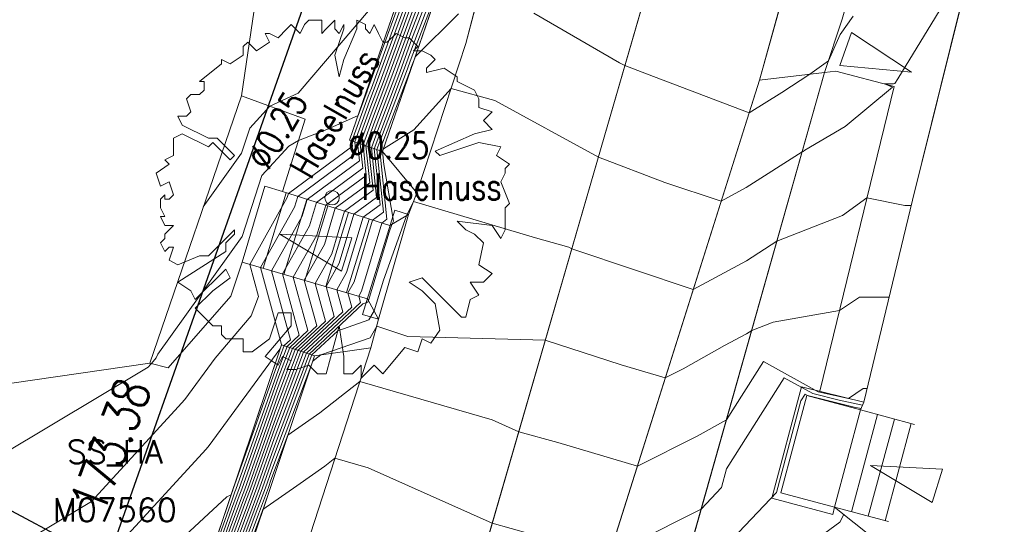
# Model space of a CAD drawing. Header units: metres. Extents: x 3490449 to 3490968, y 5754217 to 5754743.
# Tile 195 of 212: x 3490832 to 3490849, y 5754692 to 5754700. Entities that reach past the tile are written whole.
import ezdxf
from ezdxf.enums import TextEntityAlignment as Align

# ---------------------------------------------------------------- set-up
doc = ezdxf.new("R2010")
doc.units = ezdxf.units.M
doc.header["$LTSCALE"] = 0.25
doc.linetypes.add('Kartierung-07$0$AUSGEZOGEN', pattern=[0])
for name, color, linetype, lineweight, true_color in [('Kartierung-07$0$$BRUCH', 7, 'Continuous', 18, 0x82563a), ('Kartierung-07$0$$HOEHEN_Haupt', 7, 'Continuous', 18, 0x82563a), ('Kartierung-07$0$$HOEHEN_Mittel', 7, 'Continuous', 18, 0x82563a), ('Kartierung-07$0$$P_INF_FL', 7, 'Kartierung-07$0$AUSGEZOGEN', 18, 0x82563a), ('Kartierung-07$0$$P_INF_H_Schacht', 7, 'Kartierung-07$0$AUSGEZOGEN', 18, 0x82563a), ('Kartierung-07$0$$P_INF_NR_Schacht', 7, 'Kartierung-07$0$AUSGEZOGEN', 18, 0x82563a), ('Kartierung-07$0$$P_INF_X', 7, 'Kartierung-07$0$AUSGEZOGEN', 18, 0x82563a), ('Kartierung-07$0$B_Bau', 7, 'Continuous', 18, 0x82563a), ('Kartierung-07$0$B_Baum', 7, 'Continuous', 18, 0x82563a), ('Kartierung-07$0$B_Befestigt', 7, 'Continuous', 18, 0x82563a), ('Kartierung-07$0$B_Gelaendeknick', 7, 'Continuous', 18, 0x82563a), ('Kartierung-07$0$B_Mauer', 7, 'Kartierung-07$0$AUSGEZOGEN', 18, 0x82563a), ('Kartierung-07$0$B_Schrift_Baum', 7, 'Continuous', 18, 0x82563a), ('Kartierung-07$0$B_Schrift_Baum_60Grad', 7, 'Continuous', 18, 0x82563a), ('Kartierung-07$0$B_Zaun', 7, 'Kartierung-07$0$AUSGEZOGEN', 18, 0x82563a), ('Kartierung-07$0$B_Zufahrt_Zugang', 7, 'Continuous', 18, 0x82563a), ('Kartierung-07$0$Hilfe_DGM', 7, 'Continuous', 18, 0x82563a), ('Kartierung-07$0$SYM_SS_HA', 7, 'Kartierung-07$0$AUSGEZOGEN', 18, 0x82563a)]:
    doc.layers.add(name, color=color, linetype=linetype, lineweight=lineweight, true_color=true_color)
doc.layers.add('Kartierung-07$0$$PKT_SS_HA', color=7, linetype='Continuous', lineweight=18)
doc.layers.add('Kartierung-07$0$B_SW-Leitung_HA', color=7, linetype='Continuous')
doc.layers.add('Kartierung-07$0$B_SW-Leitung_HA_Schrift', color=7, linetype='Continuous')
doc.styles.add('Kartierung-07$0$2', font='TXT')
doc.styles.add('Kartierung-07$0$STANDARD', font='romans.shx', dxfattribs={"width": 0.8})

# ---------------------------------------------------------------- blocks, each defined once
blk = doc.blocks.new('Kartierung-07$0$Zugang')
at = {"layer": 'Kartierung-07$0$B_Zufahrt_Zugang'}
for p, q in [((-0.3, -1.2), (0, 0)), ((0, 0), (0.3, -1.2)), ((-0.3, -1.2), (0.3, -1.2))]:
    blk.add_line(p, q, dxfattribs=at)
blk = doc.blocks.new('Kartierung-07$0$B_Baum')
at = {"layer": 'Kartierung-07$0$B_Baum'}
blk.add_lwpolyline([(-0.4417, -0.1918), (-0.4667, -0.1793), (-0.4542, -0.1418), (-0.4667, -0.1418), (-0.4792, -0.1543), (-0.4917, -0.1293), (-0.4792, -0.1168), (-0.4792, -0.1043), (-0.4542, -0.0793), (-0.4792, -0.0793), (-0.4917, -0.0543), (-0.4792, -0.0543), (-0.4917, -0.0293), (-0.4917, -0.0043), (-0.4792, 0.0082), (-0.4792, -0.0043), (-0.4667, -0.0043), (-0.4542, 0.0082), (-0.4667, 0.0457), (-0.4917, 0.0332), (-0.5042, 0.0707), (-0.4667, 0.0957), (-0.4792, 0.1082), (-0.4542, 0.1207), (-0.4542, 0.1457), (-0.4542, 0.1707), (-0.4292, 0.1832), (-0.3542, 0.1457), (-0.3417, 0.1582), (-0.2917, 0.1082), (-0.2792, 0.1207), (-0.3292, 0.1707), (-0.3542, 0.1707), (-0.4292, 0.2082), (-0.4417, 0.2332), (-0.4167, 0.2332), (-0.4042, 0.2457), (-0.4167, 0.2832), (-0.4042, 0.2957), (-0.3792, 0.2957), (-0.3667, 0.3082), (-0.3667, 0.3332), (-0.3792, 0.3332), (-0.3167, 0.3832), (-0.3167, 0.3957), (-0.2917, 0.3832), (-0.2542, 0.4082), (-0.2542, 0.4332), (-0.2417, 0.4457), (-0.2167, 0.4207), (-0.1792, 0.4457), (-0.1917, 0.4707), (-0.1792, 0.4707), (-0.1542, 0.4582), (-0.1292, 0.4832), (-0.1167, 0.4957), (-0.0917, 0.4707), (-0.0792, 0.4957), (-0.0667, 0.5082), (-0.0292, 0.5082), (-0.0292, 0.4707), (-0.0167, 0.4832), (0.0083, 0.5082), (0.0083, 0.4832), (0.0208, 0.4707), (0.0333, 0.4957), (0.0333, 0.4832), (0.0083, 0.4082), (0.0208, 0.3457), (0.0333, 0.3957), (0.0708, 0.4832), (0.0708, 0.5082), (0.0958, 0.4957), (0.0958, 0.4832), (0.1083, 0.4707), (0.1208, 0.4957), (0.1333, 0.4707), (0.1458, 0.4457), (0.1583, 0.4457), (0.1833, 0.4707), (0.2083, 0.4582), (0.2208, 0.4582), (0.2458, 0.4332), (0.2333, 0.4207), (0.2583, 0.4207), (0.2833, 0.4082), (0.2958, 0.3957), (0.2708, 0.3707), (0.2708, 0.3582), (0.3208, 0.3707), (0.3583, 0.3457), (0.3583, 0.3332), (0.4083, 0.3082), (0.4208, 0.2832), (0.4208, 0.2582), (0.4583, 0.2457), (0.4333, 0.2207), (0.4583, 0.1957), (0.4083, 0.1832), (0.2958, 0.1332), (0.3083, 0.1207), (0.4208, 0.1582), (0.4833, 0.1457), (0.4708, 0.1207), (0.5083, 0.0957), (0.4958, 0.0832), (0.4958, 0.0707), (0.4833, 0.0457), (0.5083, -0.0168), (0.4958, -0.0293), (0.4958, -0.0918), (0.4833, -0.1168), (0.4583, -0.0793), (0.3583, -0.0668), (0.3833, -0.0918), (0.4083, -0.1043), (0.4333, -0.1293), (0.4208, -0.1918), (0.4583, -0.2168), (0.4333, -0.2418), (0.3958, -0.2418), (0.4208, -0.2793), (0.3958, -0.2918), (0.3833, -0.3418), (0.3708, -0.3418), (0.2583, -0.2293), (0.2208, -0.2418), (0.2583, -0.2668), (0.2958, -0.3043), (0.3083, -0.3793), (0.2833, -0.4168), (0.2583, -0.4043), (0.2458, -0.4418), (0.2083, -0.4293), (0.1458, -0.5043), (0.1208, -0.4793), (0.0833, -0.5168), (0.0833, -0.4793), (0.0583, -0.5043), (0.0333, -0.5043), (0.0333, -0.4543), (0.0208, -0.3668), (-0.0167, -0.5043), (-0.0417, -0.5043), (-0.0667, -0.4793), (-0.1042, -0.4918), (-0.1292, -0.4918), (-0.1167, -0.4668), (-0.1417, -0.4543), (-0.1542, -0.4793), (-0.1917, -0.4543), (-0.1167, -0.3668), (-0.1167, -0.3293), (-0.1542, -0.3293), (-0.1792, -0.4043), (-0.2292, -0.4418), (-0.2542, -0.4418), (-0.2542, -0.4043), (-0.3042, -0.4043), (-0.3167, -0.3918), (-0.3167, -0.3668), (-0.3417, -0.3668), (-0.3917, -0.3168), (-0.3417, -0.2668), (-0.2917, -0.2293), (-0.3042, -0.2043), (-0.3917, -0.2918), (-0.4042, -0.2668), (-0.4417, -0.2418), (-0.3042, -0.1543), (-0.3042, -0.1293), (-0.2792, -0.1043), (-0.2792, -0.0918), (-0.3542, -0.1668), (-0.3792, -0.1668), (-0.4417, -0.1918)], dxfattribs=at)
blk = doc.blocks.new('Kartierung-07$0$PKT_SS_HA')
at = {"layer": 'Kartierung-07$0$SYM_SS_HA'}
for p, q in [((-0.247, 0.247), (-0.177, 0.177)), ((0.177, 0.177), (0.247, 0.247)), ((0.177, 0.177), (0.247, 0.247)), ((-0.247, -0.247), (-0.177, -0.177)), ((0.177, -0.177), (0.247, -0.247))]:
    blk.add_line(p, q, dxfattribs=at)
blk.add_circle((0, 0), 0.35, dxfattribs=at)
at = {"layer": 'Kartierung-07$0$$P_INF_FL', "style": 'Kartierung-07$0$STANDARD'}
blk.add_attdef('CODE', text='', height=0.8, dxfattribs=at).set_placement((0, 1.7), align=Align.CENTER)
at = {"layer": 'Kartierung-07$0$$P_INF_H_Schacht', "style": 'Kartierung-07$0$STANDARD'}
blk.add_attdef('H', text='', height=0.8, dxfattribs=at).set_placement((0, -1.4), align=Align.CENTER)
at = {"layer": 'Kartierung-07$0$$P_INF_NR_Schacht', "style": 'Kartierung-07$0$STANDARD'}
blk.add_attdef('NR', text='', height=0.8, dxfattribs=at).set_placement((0, 0.7), align=Align.CENTER)
at = {"layer": 'Kartierung-07$0$$P_INF_X', "style": 'Kartierung-07$0$STANDARD'}
blk.add_attdef('X', text='', height=0.8, dxfattribs=at).set_placement((-0.9, -0.4), align=Align.RIGHT)
blk.add_attdef('Y', (0.7, -0.4), '', height=0.8, dxfattribs=at)
at = {"layer": 'Kartierung-07$0$SYM_SS_HA', "style": 'Kartierung-07$0$2'}
blk.add_text('S', height=0.35, dxfattribs=at).set_placement((0, -0.178), align=Align.CENTER)

msp = doc.modelspace()

# ---------------------------------------------------------------- linework, layer by layer
at = {"layer": 'Kartierung-07$0$$BRUCH', "ltscale": 0.02}
for p, q in [((3490850.382, 5754707.819), (3490847.774, 5754697.299)), ((3490838.099, 5754698.329), (3490840.305, 5754704.724)), ((3490840.873, 5754704.531), (3490838.666, 5754698.133)), ((3490841.259, 5754704.454), (3490840.098, 5754699.99)), ((3490840.359, 5754691.086), (3490843.45, 5754701.75)), ((3490845.141, 5754699.36), (3490845.685, 5754701.313)), ((3490846.263, 5754699.494), (3490846.562, 5754700.409)), ((3490839.255, 5754697.425), (3490840.098, 5754699.99)), ((3490842.322, 5754690.439), (3490845.141, 5754699.36)), ((3490843.582, 5754690.012), (3490846.263, 5754699.494)), ((3490847.457, 5754699.251), (3490846.453, 5754699.516)), ((3490846.18, 5754694.014), (3490847.457, 5754699.251)), ((3490837.337, 5754698.69), (3490836.239, 5754699.094)), ((3490836.946, 5754697.445), (3490837.337, 5754698.69)), ((3490838.099, 5754698.329), (3490838.666, 5754698.133)), ((3490839.255, 5754697.425), (3490838.666, 5754698.133)), ((3490836.64, 5754697.542), (3490836.254, 5754696.232)), ((3490836.946, 5754697.445), (3490836.64, 5754697.542)), ((3490838.793, 5754696.862), (3490836.946, 5754697.445)), ((3490839.114, 5754697.053), (3490839.255, 5754697.425)), ((3490847.774, 5754697.299), (3490846.936, 5754693.825)), ((3490838.598, 5754695.252), (3490839.114, 5754697.053)), ((3490838.793, 5754696.862), (3490839.114, 5754697.053)), ((3490836.058, 5754695.649), (3490836.254, 5754696.232)), ((3490836.254, 5754696.232), (3490838.408, 5754695.605)), ((3490834.981, 5754694.415), (3490836.058, 5754695.649)), ((3490838.598, 5754695.252), (3490838.408, 5754695.605)), ((3490838.462, 5754694.761), (3490838.598, 5754695.252)), ((3490835.257, 5754689.828), (3490836.927, 5754694.815)), ((3490837.496, 5754694.624), (3490836.927, 5754694.815)), ((3490837.496, 5754694.624), (3490835.649, 5754689.11)), ((3490838.462, 5754694.761), (3490836.949, 5754690.087)), ((3490837.496, 5754694.624), (3490838.462, 5754694.761)), ((3490834.665, 5754694.499), (3490834.981, 5754694.415)), ((3490845.958, 5754693.942), (3490845.51, 5754692.271)), ((3490846.882, 5754693.694), (3490845.958, 5754693.942)), ((3490846.936, 5754693.825), (3490846.882, 5754693.694)), ((3490846.882, 5754693.694), (3490846.434, 5754692.023)), ((3490846.434, 5754692.023), (3490845.51, 5754692.271))]:
    msp.add_line(p, q, dxfattribs=at)
at = {"layer": 'Kartierung-07$0$$HOEHEN_Haupt', "ltscale": 0.02}
for points in [[(3490831.668, 5754688.891), (3490832.453, 5754688.964), (3490833.217, 5754689.075), (3490834.204, 5754689.29), (3490835.128, 5754689.419), (3490835.313, 5754689.726), (3490835.357, 5754689.843), (3490836.057, 5754691.826), (3490836.203, 5754692.216), (3490836.246, 5754692.331), (3490836.872, 5754694.095), (3490837.119, 5754694.751), (3490837.534, 5754695.139), (3490837.32, 5754695.922), (3490837.666, 5754696.539), (3490837.852, 5754697.159), (3490838.445, 5754697.597), (3490838.378, 5754698.233), (3490838.532, 5754698.655), (3490838.809, 5754699.383), (3490839.174, 5754700.381), (3490839.563, 5754701.403)], [(3490839.194, 5754701.195), (3490838.473, 5754699.225), (3490838.421, 5754699.088), (3490838.139, 5754698.315), (3490838.149, 5754698.224), (3490837.049, 5754697.413), (3490837.028, 5754697.342), (3490836.383, 5754696.194), (3490836.534, 5754695.643), (3490836.407, 5754695.314), (3490835.79, 5754694.581), (3490835.27, 5754693.871), (3490835.156, 5754693.75), (3490833.664, 5754692.119), (3490831.716, 5754690.954)], [(3490831.814, 5754686.786), (3490833.103, 5754686.791), (3490833.801, 5754687.26), (3490834.637, 5754687.822), (3490834.887, 5754688.506), (3490834.919, 5754688.594), (3490835.45, 5754689.474), (3490835.601, 5754689.881), (3490836, 5754691.009), (3490836.386, 5754692.043), (3490836.5, 5754692.347), (3490836.803, 5754693.202), (3490837.357, 5754694.671), (3490838.286, 5754695.54), (3490838.256, 5754695.649), (3490838.305, 5754695.735), (3490838.655, 5754696.906), (3490838.742, 5754696.97), (3490838.617, 5754698.15), (3490838.643, 5754698.222), (3490839.144, 5754699.541), (3490839.154, 5754699.568), (3490839.23, 5754699.768), (3490839.972, 5754700.503)], [(3490841.264, 5754700.512), (3490842.74, 5754699.66), (3490842.83, 5754699.611), (3490843.199, 5754699.471), (3490844.964, 5754698.799), (3490845.529, 5754699.151), (3490846.006, 5754699.463), (3490846.327, 5754699.691), (3490846.53, 5754700.144), (3490846.753, 5754700.463)], [(3490842.988, 5754691.408), (3490844.142, 5754691.991), (3490844.492, 5754692.361), (3490844.578, 5754692.68), (3490845.57, 5754694.246), (3490846.06, 5754693.975), (3490846.513, 5754693.862), (3490846.916, 5754693.776)], [(3490835.942, 5754690.193), (3490836.569, 5754691.87), (3490836.611, 5754691.982), (3490837.194, 5754692.392), (3490837.676, 5754692.73), (3490837.848, 5754692.865), (3490838.418, 5754692.7), (3490840.55, 5754691.747), (3490841.531, 5754691.476)]]:
    msp.add_lwpolyline(points, dxfattribs=at)
at = {"layer": 'Kartierung-07$0$$HOEHEN_Mittel', "ltscale": 0.02}
for points in [[(3490835.585, 5754697.184), (3490836.244, 5754698.107), (3490836.384, 5754698.533), (3490836.731, 5754698.913), (3490837.213, 5754699.137), (3490839.165, 5754701.42)], [(3490848.817, 5754701.507), (3490847.523, 5754699.386), (3490847.47, 5754699.302), (3490847.444, 5754699.3), (3490847.29, 5754699.295), (3490847.428, 5754699.243), (3490846.613, 5754698.566), (3490845.922, 5754698.155), (3490845.894, 5754698.135), (3490845.877, 5754698.128), (3490844.914, 5754697.514), (3490844.484, 5754697.281), (3490843.518, 5754697.605), (3490842.374, 5754698.038), (3490840.594, 5754699.009), (3490839.843, 5754699.215), (3490839.203, 5754698.509), (3490838.682, 5754698.181), (3490838.665, 5754698.136), (3490838.665, 5754698.133), (3490838.688, 5754697.909), (3490838.855, 5754696.938), (3490838.828, 5754696.883), (3490838.779, 5754696.747), (3490838.426, 5754695.572), (3490838.412, 5754695.547), (3490838.326, 5754695.517), (3490837.404, 5754694.655), (3490836.789, 5754693.024), (3490836.551, 5754692.351), (3490836.423, 5754692.009), (3490835.988, 5754690.846)], [(3490830.449, 5754691.926), (3490834.636, 5754694.43), (3490834.679, 5754694.477), (3490834.693, 5754694.492), (3490834.775, 5754694.59), (3490834.805, 5754694.652), (3490836.252, 5754696.676), (3490836.594, 5754697.721), (3490837.054, 5754698.225), (3490837.222, 5754698.324), (3490837.706, 5754698.515), (3490838.246, 5754698.755), (3490838.399, 5754699.174), (3490838.406, 5754699.193), (3490839.198, 5754701.357)], [(3490831.945, 5754688.693), (3490832.444, 5754688.739), (3490832.931, 5754688.81), (3490834.353, 5754689.119), (3490835.065, 5754689.219), (3490835.34, 5754689.675), (3490835.406, 5754689.851), (3490836.046, 5754691.662), (3490836.24, 5754692.182), (3490836.297, 5754692.335), (3490836.858, 5754693.917), (3490837.166, 5754694.735), (3490837.684, 5754695.219), (3490837.507, 5754695.867), (3490837.794, 5754696.378), (3490838.012, 5754697.108), (3490838.505, 5754697.471), (3490838.426, 5754698.216), (3490838.554, 5754698.568), (3490838.876, 5754699.414), (3490839.17, 5754700.219), (3490839.615, 5754701.385)], [(3490832.088, 5754687.48), (3490832.804, 5754687.482), (3490833.192, 5754687.743), (3490834.324, 5754688.504), (3490834.802, 5754688.608), (3490834.876, 5754688.618), (3490835.423, 5754689.525), (3490835.552, 5754689.873), (3490836.011, 5754691.173), (3490836.35, 5754692.078), (3490836.449, 5754692.344), (3490836.817, 5754693.381), (3490837.309, 5754694.687), (3490838.136, 5754695.46), (3490838.069, 5754695.704), (3490838.177, 5754695.896), (3490838.494, 5754696.956), (3490838.683, 5754697.095), (3490838.569, 5754698.167), (3490838.621, 5754698.309), (3490839.077, 5754699.509), (3490839.158, 5754699.731), (3490839.769, 5754701.332)], [(3490832.222, 5754688.495), (3490832.436, 5754688.515), (3490832.645, 5754688.545), (3490834.503, 5754688.949), (3490835.002, 5754689.019), (3490835.368, 5754689.625), (3490835.454, 5754689.858), (3490836.034, 5754691.499), (3490836.276, 5754692.147), (3490836.348, 5754692.338), (3490836.844, 5754693.738), (3490837.214, 5754694.719), (3490837.835, 5754695.299), (3490837.694, 5754695.813), (3490837.922, 5754696.217), (3490838.173, 5754697.058), (3490838.564, 5754697.346), (3490838.473, 5754698.2), (3490838.577, 5754698.482), (3490838.943, 5754699.446), (3490839.166, 5754700.056), (3490839.666, 5754701.367)], [(3490832.362, 5754688.173), (3490832.505, 5754688.173), (3490832.582, 5754688.225), (3490832.809, 5754688.378), (3490834.652, 5754688.778), (3490834.939, 5754688.818), (3490835.395, 5754689.575), (3490835.503, 5754689.866), (3490836.023, 5754691.336), (3490836.313, 5754692.113), (3490836.398, 5754692.341), (3490836.83, 5754693.559), (3490837.261, 5754694.703), (3490837.985, 5754695.379), (3490837.882, 5754695.758), (3490838.049, 5754696.057), (3490838.334, 5754697.007), (3490838.623, 5754697.221), (3490838.521, 5754698.183), (3490838.599, 5754698.395), (3490839.01, 5754699.478), (3490839.162, 5754699.893), (3490839.717, 5754701.35)], [(3490839.19, 5754701.032), (3490838.54, 5754699.257), (3490838.443, 5754699.001), (3490838.187, 5754698.299), (3490838.208, 5754698.098), (3490837.209, 5754697.362), (3490837.155, 5754697.181), (3490836.571, 5754696.14), (3490836.932, 5754694.817), (3490836.928, 5754694.815), (3490836.927, 5754694.81), (3490836.902, 5754694.74), (3490835.688, 5754693.082), (3490835.632, 5754693.023), (3490833.207, 5754690.372), (3490832.891, 5754690.079), (3490832.791, 5754690.063), (3490830.885, 5754689.714)], [(3490839.186, 5754700.869), (3490838.607, 5754699.288), (3490838.466, 5754698.915), (3490838.235, 5754698.282), (3490838.267, 5754697.973), (3490837.37, 5754697.311), (3490837.283, 5754697.021), (3490836.758, 5754696.085), (3490837.082, 5754694.898), (3490836.976, 5754694.799), (3490836.913, 5754694.631), (3490836.094, 5754692.322), (3490836.093, 5754692.32), (3490836.092, 5754692.316), (3490836.063, 5754692.234), (3490835.991, 5754692.201), (3490833.452, 5754689.847), (3490832.58, 5754689.706), (3490831.937, 5754689.588)], [(3490831.114, 5754689.287), (3490832.469, 5754689.414), (3490833.789, 5754689.606), (3490833.905, 5754689.631), (3490835.254, 5754689.82), (3490835.258, 5754689.826), (3490835.259, 5754689.828), (3490836.08, 5754692.152), (3490836.13, 5754692.286), (3490836.145, 5754692.325), (3490836.899, 5754694.452), (3490837.024, 5754694.783), (3490837.233, 5754694.978), (3490836.945, 5754696.031), (3490837.411, 5754696.86), (3490837.531, 5754697.26), (3490838.327, 5754697.848), (3490838.282, 5754698.266), (3490838.488, 5754698.828), (3490838.674, 5754699.32), (3490839.182, 5754700.707)], [(3490831.391, 5754689.089), (3490832.461, 5754689.189), (3490833.503, 5754689.341), (3490834.054, 5754689.46), (3490835.191, 5754689.62), (3490835.286, 5754689.776), (3490835.308, 5754689.836), (3490836.069, 5754691.989), (3490836.167, 5754692.251), (3490836.195, 5754692.328), (3490836.885, 5754694.274), (3490837.071, 5754694.767), (3490837.383, 5754695.058), (3490837.132, 5754695.976), (3490837.538, 5754696.699), (3490837.691, 5754697.21), (3490838.386, 5754697.722), (3490838.33, 5754698.249), (3490838.51, 5754698.742), (3490838.741, 5754699.351), (3490839.178, 5754700.544)], [(3490847.751, 5754697.205), (3490847.639, 5754697.205), (3490846.99, 5754697.338), (3490846.571, 5754697.034), (3490845.443, 5754696.594), (3490844.918, 5754696.259), (3490844.005, 5754695.764), (3490841.951, 5754696.453), (3490841.918, 5754696.465), (3490841.866, 5754696.493), (3490841.293, 5754696.65), (3490839.199, 5754697.276), (3490839.077, 5754697.031), (3490838.68, 5754695.926), (3490838.52, 5754695.396), (3490838.431, 5754695.24), (3490837.896, 5754695.054), (3490837.452, 5754694.639), (3490836.776, 5754692.845), (3490836.601, 5754692.354), (3490836.459, 5754691.974), (3490835.977, 5754690.683)], [(3490847.372, 5754695.633), (3490846.86, 5754695.634), (3490846.519, 5754695.405), (3490845.377, 5754695.203), (3490845.009, 5754695.06), (3490844.922, 5754695.004), (3490844.544, 5754694.8), (3490843.834, 5754694.402), (3490843.525, 5754694.247), (3490842.764, 5754694.472), (3490841.462, 5754694.892), (3490839.102, 5754694.954), (3490838.565, 5754695.133), (3490838.451, 5754694.933), (3490837.603, 5754694.639), (3490837.502, 5754694.56), (3490837.466, 5754694.535), (3490836.762, 5754692.666), (3490836.652, 5754692.357), (3490836.496, 5754691.939), (3490835.965, 5754690.519)], [(3490846.993, 5754694.061), (3490846.926, 5754694.061), (3490846.672, 5754693.891), (3490846.253, 5754693.981), (3490846.154, 5754694.005), (3490845.21, 5754694.528), (3490844.575, 5754693.526), (3490844.074, 5754693.245), (3490843.046, 5754692.73), (3490841.68, 5754693.134), (3490841.006, 5754693.319), (3490840.547, 5754693.525), (3490838.274, 5754694.182), (3490837.589, 5754693.645), (3490837.039, 5754693.258), (3490836.748, 5754692.488), (3490836.703, 5754692.36), (3490836.533, 5754691.905), (3490835.954, 5754690.356)], [(3490846.892, 5754693.718), (3490846.773, 5754693.744), (3490845.966, 5754693.944), (3490845.929, 5754693.965), (3490845.856, 5754693.849), (3490845.435, 5754692.278), (3490843.708, 5754690.457)], [(3490846.591, 5754691.898), (3490846.524, 5754691.764), (3490843.842, 5754689.804)]]:
    msp.add_lwpolyline(points, dxfattribs=at)
at = {"layer": 'Kartierung-07$0$B_Bau', "ltscale": 0.02}
for points, elevation in [([(3490836.946, 5754697.445), (3490836.64, 5754697.542), (3490836.254, 5754696.232), (3490838.408, 5754695.605)], 173.414), ([(3490838.793, 5754696.862), (3490836.946, 5754697.445)], 173.414), ([(3490838.598, 5754695.252), (3490839.114, 5754697.053)], 171.99), ([(3490839.114, 5754697.053), (3490838.875, 5754697.129)], 171.99), ([(3490838.324, 5754695.332), (3490838.598, 5754695.252)], 171.99)]:
    msp.add_lwpolyline(points, dxfattribs=dict(at, elevation=elevation))
for points in [[(3490836.612, 5754696.128), (3490837.01, 5754697.425)], [(3490836.971, 5754696.023), (3490837.366, 5754697.313)], [(3490837.331, 5754695.919), (3490837.723, 5754697.2)], [(3490837.69, 5754695.814), (3490838.08, 5754697.087)], [(3490838.324, 5754695.332), (3490838.875, 5754697.129)], [(3490838.049, 5754695.71), (3490838.436, 5754696.975)]]:
    msp.add_lwpolyline(points, dxfattribs=at)
at = {"layer": 'Kartierung-07$0$B_Baum'}
msp.add_circle((3490837.798, 5754697.341, 174.393), 0.125, dxfattribs=at)
at = {"layer": 'Kartierung-07$0$B_Befestigt', "ltscale": 0.02}
for p, q in [((3490839.255, 5754697.425, 173.31), (3490840.098, 5754699.99, 173.439)), ((3490845.141, 5754699.36, 173.537), (3490846.263, 5754699.494, 173.489)), ((3490836.949, 5754690.087, 172.789), (3490838.462, 5754694.761, 173.144))]:
    msp.add_line(p, q, dxfattribs=at)
for points, elevation in [([(3490853.327, 5754721.249), (3490848.233, 5754716.657), (3490846.238, 5754714.857), (3490845.113, 5754713.456), (3490843.817, 5754711.542), (3490842.422, 5754708.19), (3490841.259, 5754704.454), (3490840.098, 5754699.99)], 173.936), ([(3490833.67, 5754663.366), (3490836.105, 5754671.012), (3490837.905, 5754677.021), (3490839.05, 5754676.885), (3490840.929, 5754682.133), (3490839.674, 5754682.625), (3490842.322, 5754690.439), (3490845.141, 5754699.36), (3490845.685, 5754701.313), (3490847.151, 5754706.251), (3490848.723, 5754710.221)], 170.626), ([(3490846.263, 5754699.494), (3490846.453, 5754699.516)], 173.489), ([(3490836.946, 5754697.445), (3490837.337, 5754698.69), (3490836.239, 5754699.094)], 174.564), ([(3490839.114, 5754697.053), (3490839.255, 5754697.425), (3490838.666, 5754698.133)], 171.99), ([(3490836.058, 5754695.649), (3490836.254, 5754696.232)], 174.565), ([(3490834.665, 5754694.499), (3490834.981, 5754694.415), (3490836.058, 5754695.649)], 174.603), ([(3490837.496, 5754694.624), (3490838.462, 5754694.761), (3490838.598, 5754695.252)], 171.99)]:
    msp.add_lwpolyline(points, dxfattribs=dict(at, elevation=elevation))
for points in [[(3490846.837, 5754700.626), (3490847.107, 5754700.564), (3490847.963, 5754701.181), (3490849.637, 5754708.026), (3490850.382, 5754707.819), (3490847.774, 5754697.299), (3490846.936, 5754693.825), (3490846.882, 5754693.694)], [(3490846.18, 5754694.014), (3490847.457, 5754699.251), (3490846.453, 5754699.516)], [(3490845.867, 5754694.092), (3490845.354, 5754692.181)], [(3490846.936, 5754693.825), (3490845.867, 5754694.092)], [(3490845.958, 5754693.942), (3490845.51, 5754692.271)], [(3490846.882, 5754693.694), (3490845.958, 5754693.942)], [(3490846.882, 5754693.694), (3490846.434, 5754692.023)], [(3490847.172, 5754693.616), (3490846.723, 5754691.945)], [(3490847.806, 5754693.446), (3490846.882, 5754693.694)], [(3490847.461, 5754693.538), (3490847.013, 5754691.868)], [(3490847.751, 5754693.461), (3490847.303, 5754691.79)], [(3490846.434, 5754692.023), (3490845.51, 5754692.271)], [(3490846.401, 5754691.9), (3490845.354, 5754692.181)], [(3490846.434, 5754692.023), (3490846.401, 5754691.9)], [(3490847.358, 5754691.775), (3490846.434, 5754692.023)]]:
    msp.add_lwpolyline(points, dxfattribs=at)
at = {"layer": 'Kartierung-07$0$B_Gelaendeknick', "ltscale": 0.02, "elevation": 171.116}
msp.add_lwpolyline([(3490833.713, 5754669.364), (3490837.24, 5754680.644), (3490840.359, 5754691.086), (3490843.45, 5754701.75), (3490846.347, 5754710.241), (3490849.405, 5754715.066), (3490851.935, 5754717.655)], dxfattribs=at)
at = {"layer": 'Kartierung-07$0$B_Mauer', "ltscale": 0.02}
for points in [[(3490838.099, 5754698.329), (3490840.305, 5754704.724), (3490842.715, 5754711.96), (3490844.092, 5754714.135), (3490847.307, 5754717.537), (3490852.546, 5754722.554)], [(3490835.257, 5754689.828), (3490836.927, 5754694.815)], [(3490837.496, 5754694.624), (3490835.649, 5754689.11), (3490833.584, 5754682.213), (3490833.084, 5754681.448), (3490832.2, 5754681.306), (3490828.876, 5754682.481), (3490824.141, 5754684.145), (3490821.47, 5754685.088), (3490820.496, 5754682.076)]]:
    msp.add_lwpolyline(points, dxfattribs=at)
at = {"layer": 'Kartierung-07$0$B_Mauer', "ltscale": 0.02, "elevation": 171.99}
for points in [[(3490852.961, 5754722.121), (3490847.733, 5754717.114), (3490844.568, 5754713.765), (3490843.261, 5754711.701), (3490840.873, 5754704.531), (3490838.666, 5754698.133)], [(3490838.666, 5754698.133), (3490838.099, 5754698.329)], [(3490837.496, 5754694.624), (3490836.927, 5754694.815)]]:
    msp.add_lwpolyline(points, dxfattribs=at)
at = {"layer": 'Kartierung-07$0$B_SW-Leitung_HA', "ltscale": 0.02}
for p, q in [((3490840.313, 5754709.158), (3490833.932, 5754691.083)), ((3490833.932, 5754691.083), (3490830.773, 5754692.76))]:
    msp.add_line(p, q, dxfattribs=at)
at = {"layer": 'Kartierung-07$0$B_Zaun', "ltscale": 0.02, "elevation": 173.833}
msp.add_lwpolyline([(3490841.467, 5754682.064), (3490842.229, 5754685.28), (3490843.582, 5754690.012), (3490846.263, 5754699.494), (3490846.562, 5754700.409), (3490848.159, 5754705.928), (3490849.327, 5754709.908)], dxfattribs=at)
at = {"layer": 'Kartierung-07$0$Hilfe_DGM', "ltscale": 0.02}
for points in [[(3490787.074, 5754704.407), (3490796.005, 5754701.066), (3490807.942, 5754699.389), (3490828.295, 5754693.577), (3490834.665, 5754694.499), (3490836.239, 5754699.094), (3490836.838, 5754703.143), (3490838.228, 5754709.938), (3490841.686, 5754715.232), (3490845.027, 5754719.858), (3490852.546, 5754722.554), (3490852.961, 5754722.121), (3490853.327, 5754721.249), (3490857.88, 5754716.106), (3490858.259, 5754715.87), (3490860.511, 5754716.075), (3490857.315, 5754712.707), (3490856.758, 5754711.016), (3490857.079, 5754710.54), (3490885.683, 5754705.894)], [(3490872.465, 5754705.678), (3490856.422, 5754708.658), (3490849.327, 5754709.908), (3490849.637, 5754708.026), (3490850.382, 5754707.819), (3490847.774, 5754697.299), (3490846.936, 5754693.825), (3490846.882, 5754693.694), (3490846.434, 5754692.023), (3490850.458, 5754688.819), (3490848.51, 5754686.064), (3490846.232, 5754683.793), (3490843.425, 5754681.84), (3490842.904, 5754676.133), (3490841.487, 5754674.596), (3490840.97, 5754669.445), (3490837.471, 5754659.086)]]:
    msp.add_lwpolyline(points, dxfattribs=at)

# ---------------------------------------------------------------- block references
at = {"layer": 'Kartierung-07$0$$PKT_SS_HA'}
ref = msp.add_blockref('Kartierung-07$0$PKT_SS_HA', (3490834.065, 5754691.076, 174.508), dxfattribs=at)
ref.add_attrib('Y', '5754691.076', (3490834.765, 5754690.676, 174.508), dxfattribs={"layer": 'Kartierung-07$0$$P_INF_X', "height": 0.4, "style": 'Kartierung-07$0$STANDARD'})
ref.add_attrib('X', '3490834.065', dxfattribs={"layer": 'Kartierung-07$0$$P_INF_X', "height": 0.4, "style": 'Kartierung-07$0$STANDARD'}).set_placement((3490833.165, 5754690.676, 174.508), align=Align.RIGHT)
ref.add_attrib('H', '174.508', dxfattribs={"layer": 'Kartierung-07$0$$P_INF_H_Schacht', "height": 0.4, "style": 'Kartierung-07$0$STANDARD'}).set_placement((3490834.065, 5754689.676, 174.508), align=Align.CENTER)
ref.add_attrib('CODE', 'SS_HA', dxfattribs={"layer": 'Kartierung-07$0$$P_INF_FL', "height": 0.4, "style": 'Kartierung-07$0$STANDARD'}).set_placement((3490834.065, 5754692.776, 174.508), align=Align.CENTER)
ref.add_attrib('NR', 'M07560', dxfattribs={"layer": 'Kartierung-07$0$$P_INF_NR_Schacht', "height": 0.4, "style": 'Kartierung-07$0$STANDARD'}).set_placement((3490834.065, 5754691.776, 174.508), align=Align.CENTER)
at = {"layer": 'Kartierung-07$0$B_Baum', "xscale": 6, "yscale": 6, "zscale": 6}
msp.add_blockref('Kartierung-07$0$B_Baum', (3490837.798, 5754697.341, 330.541), dxfattribs=at)
at = {"layer": 'Kartierung-07$0$B_Zufahrt_Zugang', "ltscale": 0.02}
for p, rotation in [((3490847.758, 5754699.497), 250.509001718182), ((3490836.902, 5754696.715), 72.99974137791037), ((3490847.051, 5754692.741), 73.03408099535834)]:
    msp.add_blockref('Kartierung-07$0$Zugang', p, dxfattribs=dict(at, rotation=rotation))

# ---------------------------------------------------------------- texts
at = {"layer": 'Kartierung-07$0$B_Schrift_Baum', "char_height": 0.45, "attachment_point": 1, "style": 'Kartierung-07$0$STANDARD'}
for s, insert, width in [('%%c0.25', (3490838.076, 5754698.463, 235.527), 2.30675), ('Haselnuss', (3490838.305, 5754697.757, 17.158), 1.98943)]:
    msp.add_mtext(s, dxfattribs=dict(at, insert=insert, width=width))
at = {"layer": 'Kartierung-07$0$B_Schrift_Baum_60Grad', "char_height": 0.45, "attachment_point": 1, "rotation": 60, "style": 'Kartierung-07$0$STANDARD'}
for s, insert, width in [('Haselnuss', (3490837.039, 5754697.858, 17.158), 1.98943), ('%%c0.25', (3490836.313, 5754698.013, 235.527), 2.30675)]:
    msp.add_mtext(s, dxfattribs=dict(at, insert=insert, width=width))
at = {"layer": 'Kartierung-07$0$B_SW-Leitung_HA_Schrift', "ltscale": 0.02, "style": 'Kartierung-07$0$STANDARD', "width": 0.8}
msp.add_text('173.38', height=0.625, rotation=69, dxfattribs=at).set_placement((3490833.862, 5754691.872))

doc.saveas('drawing.dxf')
